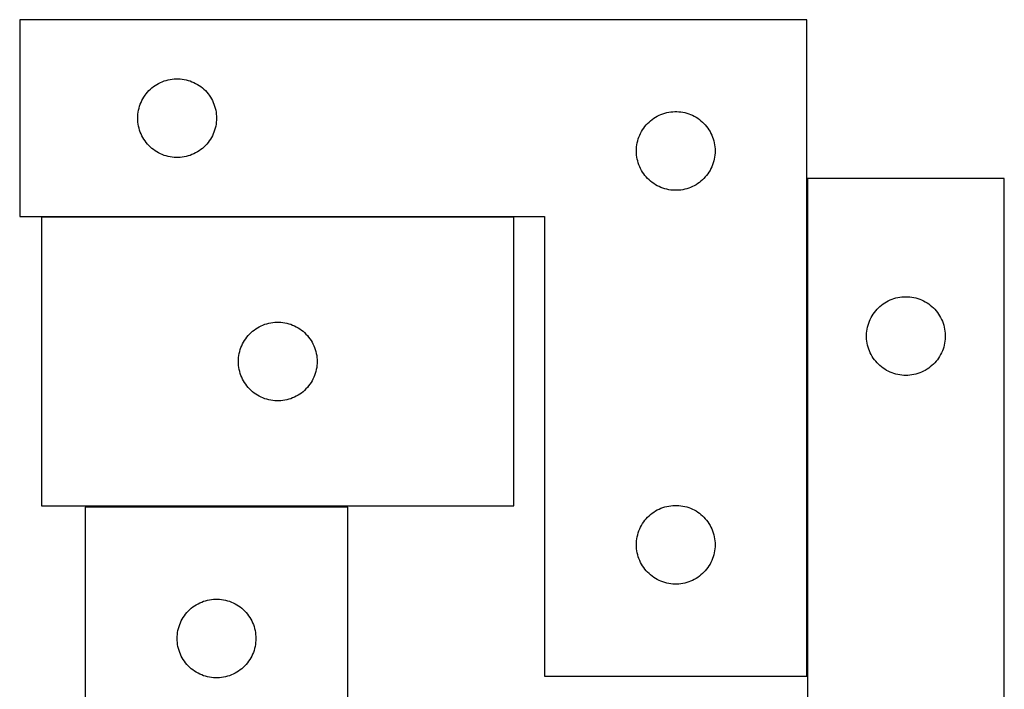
# Model space of a CAD drawing. Header units: millimetres. Extents: x 7 to 1493, y 7 to 443.
# Tile 2 of 5: x 7 to 382, y 187 to 442. Entities that reach past the tile are written whole.
import ezdxf

# ---------------------------------------------------------------- set-up
doc = ezdxf.new("R2010")
doc.units = ezdxf.units.MM
doc.layers.add('COMMON', color=5, linetype='CONTINUOUS', true_color=0x0000ff)
doc.layers.add('CUT', color=7, linetype='CONTINUOUS', true_color=0x000000)

msp = doc.modelspace()

# ---------------------------------------------------------------- linework, layer by layer
at = {"layer": 'COMMON'}
for p, q in [((306.747226, 381.737416), (306.747226, 192.248359)), ((194.998229, 367.148359), (14.998229, 367.148359))]:
    msp.add_line(p, q, dxfattribs=at)
at = {"layer": 'CUT'}
for p, q in [((306.647226, 442.248359), (6.647226, 442.248359)), ((6.647226, 442.248359), (6.647226, 367.248359)), ((306.647226, 192.248359), (306.647226, 442.248359)), ((57.038328, 416.266565), (57.644012, 416.745947)), ((57.644012, 416.745947), (58.27357, 417.193514)), ((58.27357, 417.193514), (58.925334, 417.608078)), ((58.925334, 417.608078), (59.597575, 417.988541)), ((59.597575, 417.988541), (60.28851, 418.333893)), ((60.28851, 418.333893), (60.996308, 418.643218)), ((60.996308, 418.643218), (61.71909, 418.915697)), ((61.71909, 418.915697), (62.454941, 419.150607)), ((62.454941, 419.150607), (63.20191, 419.347324)), ((63.20191, 419.347324), (63.958015, 419.505328)), ((63.958015, 419.505328), (64.721251, 419.624199)), ((64.721251, 419.624199), (65.489594, 419.703622)), ((65.489594, 419.703622), (66.261007, 419.743386)), ((66.261007, 419.743386), (67.033445, 419.743386)), ((67.033445, 419.743386), (67.804858, 419.703622)), ((67.804858, 419.703622), (68.573201, 419.624199)), ((68.573201, 419.624199), (69.336437, 419.505328)), ((69.336437, 419.505328), (70.092542, 419.347324)), ((70.092542, 419.347324), (70.839511, 419.150607)), ((70.839511, 419.150607), (71.575362, 418.915697)), ((71.575362, 418.915697), (72.298144, 418.643218)), ((72.298144, 418.643218), (73.005942, 418.333893)), ((73.005942, 418.333893), (73.696877, 417.988541)), ((73.696877, 417.988541), (74.369118, 417.608078)), ((74.369118, 417.608078), (75.020882, 417.193514)), ((75.020882, 417.193514), (75.65044, 416.745947)), ((75.65044, 416.745947), (76.256124, 416.266565)), ((53.592947, 412.13658), (53.990593, 412.798802)), ((53.990593, 412.798802), (54.421801, 413.439675)), ((54.421801, 413.439675), (54.885429, 414.057501)), ((54.885429, 414.057501), (55.380247, 414.65064)), ((55.380247, 414.65064), (55.904943, 415.217521)), ((55.904943, 415.217521), (56.458126, 415.756639)), ((56.458126, 415.756639), (57.038328, 416.266565)), ((76.256124, 416.266565), (76.836326, 415.756639)), ((76.836326, 415.756639), (77.389509, 415.217521)), ((77.389509, 415.217521), (77.914205, 414.65064)), ((77.914205, 414.65064), (78.409023, 414.057501)), ((78.409023, 414.057501), (78.872651, 413.439675)), ((78.872651, 413.439675), (79.303859, 412.798802)), ((79.303859, 412.798802), (79.701505, 412.13658)), ((52.14181, 408.568425), (52.357695, 409.310081)), ((52.357695, 409.310081), (52.611474, 410.03964)), ((52.611474, 410.03964), (52.902472, 410.755167)), ((52.902472, 410.755167), (53.22992, 411.454766)), ((53.22992, 411.454766), (53.592947, 412.13658)), ((79.701505, 412.13658), (80.064532, 411.454766)), ((80.064532, 411.454766), (80.39198, 410.755167)), ((80.39198, 410.755167), (80.682978, 410.03964)), ((80.682978, 410.03964), (80.936757, 409.310081)), ((80.936757, 409.310081), (81.152642, 408.568425)), ((51.647226, 404.748359), (51.667115, 405.52054)), ((51.667115, 405.52054), (51.726728, 406.290674)), ((51.726728, 406.290674), (51.825908, 407.056717)), ((51.825908, 407.056717), (51.964391, 407.81664)), ((51.964391, 407.81664), (52.14181, 408.568425)), ((81.152642, 408.568425), (81.330061, 407.81664)), ((81.330061, 407.81664), (81.468544, 407.056717)), ((81.468544, 407.056717), (81.567724, 406.290674)), ((81.567724, 406.290674), (81.627337, 405.52054)), ((81.627337, 405.52054), (81.647226, 404.748359)), ((248.925334, 405.108078), (249.597575, 405.488541)), ((249.597575, 405.488541), (250.28851, 405.833893)), ((250.28851, 405.833893), (250.996308, 406.143218)), ((250.996308, 406.143218), (251.71909, 406.415697)), ((251.71909, 406.415697), (252.454941, 406.650607)), ((252.454941, 406.650607), (253.20191, 406.847324)), ((253.20191, 406.847324), (253.958015, 407.005328)), ((253.958015, 407.005328), (254.721251, 407.124199)), ((254.721251, 407.124199), (255.489594, 407.203622)), ((255.489594, 407.203622), (256.261007, 407.243386)), ((256.261007, 407.243386), (257.033445, 407.243386)), ((257.033445, 407.243386), (257.804858, 407.203622)), ((257.804858, 407.203622), (258.573201, 407.124199)), ((258.573201, 407.124199), (259.336437, 407.005328)), ((259.336437, 407.005328), (260.092542, 406.847324)), ((260.092542, 406.847324), (260.839511, 406.650607)), ((260.839511, 406.650607), (261.575362, 406.415697)), ((261.575362, 406.415697), (262.298144, 406.143218)), ((262.298144, 406.143218), (263.005942, 405.833893)), ((263.005942, 405.833893), (263.696877, 405.488541)), ((263.696877, 405.488541), (264.369118, 405.108078)), ((51.667115, 403.976177), (51.647226, 404.748359)), ((51.726728, 403.206044), (51.667115, 403.976177)), ((51.825908, 402.44), (51.726728, 403.206044)), ((51.964391, 401.680078), (51.825908, 402.44)), ((52.14181, 400.928292), (51.964391, 401.680078)), ((81.330061, 401.680078), (81.152642, 400.928292)), ((81.468544, 402.44), (81.330061, 401.680078)), ((81.567724, 403.206044), (81.468544, 402.44)), ((81.627337, 403.976177), (81.567724, 403.206044)), ((81.647226, 404.748359), (81.627337, 403.976177)), ((244.421801, 400.939675), (244.885429, 401.557501)), ((244.885429, 401.557501), (245.380247, 402.15064)), ((245.380247, 402.15064), (245.904943, 402.717521)), ((245.904943, 402.717521), (246.458126, 403.256639)), ((246.458126, 403.256639), (247.038328, 403.766565)), ((247.038328, 403.766565), (247.644012, 404.245947)), ((247.644012, 404.245947), (248.27357, 404.693514)), ((248.27357, 404.693514), (248.925334, 405.108078)), ((264.369118, 405.108078), (265.020882, 404.693514)), ((265.020882, 404.693514), (265.65044, 404.245947)), ((265.65044, 404.245947), (266.256124, 403.766565)), ((266.256124, 403.766565), (266.836326, 403.256639)), ((266.836326, 403.256639), (267.389509, 402.717521)), ((267.389509, 402.717521), (267.914205, 402.15064)), ((267.914205, 402.15064), (268.409023, 401.557501)), ((268.409023, 401.557501), (268.872651, 400.939675)), ((52.357695, 400.186636), (52.14181, 400.928292)), ((52.611474, 399.457077), (52.357695, 400.186636)), ((52.902472, 398.74155), (52.611474, 399.457077)), ((53.22992, 398.041952), (52.902472, 398.74155)), ((53.592947, 397.360138), (53.22992, 398.041952)), ((80.064532, 398.041952), (79.701505, 397.360138)), ((80.39198, 398.74155), (80.064532, 398.041952)), ((80.682978, 399.457077), (80.39198, 398.74155)), ((80.936757, 400.186636), (80.682978, 399.457077)), ((81.152642, 400.928292), (80.936757, 400.186636)), ((242.611474, 397.53964), (242.902472, 398.255167)), ((242.902472, 398.255167), (243.22992, 398.954766)), ((243.22992, 398.954766), (243.592947, 399.63658)), ((243.592947, 399.63658), (243.990593, 400.298802)), ((243.990593, 400.298802), (244.421801, 400.939675)), ((268.872651, 400.939675), (269.303859, 400.298802)), ((269.303859, 400.298802), (269.701505, 399.63658)), ((269.701505, 399.63658), (270.064532, 398.954766)), ((270.064532, 398.954766), (270.39198, 398.255167)), ((270.39198, 398.255167), (270.682978, 397.53964)), ((53.990593, 396.697916), (53.592947, 397.360138)), ((54.421801, 396.057042), (53.990593, 396.697916)), ((54.885429, 395.439216), (54.421801, 396.057042)), ((55.380247, 394.846077), (54.885429, 395.439216)), ((55.904943, 394.279196), (55.380247, 394.846077)), ((56.458126, 393.740078), (55.904943, 394.279196)), ((77.389509, 394.279196), (76.836326, 393.740078)), ((77.914205, 394.846077), (77.389509, 394.279196)), ((78.409023, 395.439216), (77.914205, 394.846077)), ((78.872651, 396.057042), (78.409023, 395.439216)), ((79.303859, 396.697916), (78.872651, 396.057042)), ((79.701505, 397.360138), (79.303859, 396.697916)), ((241.726728, 393.790674), (241.825908, 394.556717)), ((241.825908, 394.556717), (241.964391, 395.31664)), ((241.964391, 395.31664), (242.14181, 396.068425)), ((242.14181, 396.068425), (242.357695, 396.810081)), ((242.357695, 396.810081), (242.611474, 397.53964)), ((270.682978, 397.53964), (270.936757, 396.810081)), ((270.936757, 396.810081), (271.152642, 396.068425)), ((271.152642, 396.068425), (271.330061, 395.31664)), ((271.330061, 395.31664), (271.468544, 394.556717)), ((271.468544, 394.556717), (271.567724, 393.790674)), ((57.038328, 393.230152), (56.458126, 393.740078)), ((57.644012, 392.75077), (57.038328, 393.230152)), ((58.27357, 392.303203), (57.644012, 392.75077)), ((58.925334, 391.888639), (58.27357, 392.303203)), ((59.597575, 391.508177), (58.925334, 391.888639)), ((60.28851, 391.162825), (59.597575, 391.508177)), ((60.996308, 390.853499), (60.28851, 391.162825)), ((61.71909, 390.58102), (60.996308, 390.853499)), ((62.454941, 390.346111), (61.71909, 390.58102)), ((63.20191, 390.149393), (62.454941, 390.346111)), ((70.839511, 390.346111), (70.092542, 390.149393)), ((71.575362, 390.58102), (70.839511, 390.346111)), ((72.298144, 390.853499), (71.575362, 390.58102)), ((73.005942, 391.162825), (72.298144, 390.853499)), ((73.696877, 391.508177), (73.005942, 391.162825)), ((74.369118, 391.888639), (73.696877, 391.508177)), ((75.020882, 392.303203), (74.369118, 391.888639)), ((75.65044, 392.75077), (75.020882, 392.303203)), ((76.256124, 393.230152), (75.65044, 392.75077)), ((76.836326, 393.740078), (76.256124, 393.230152)), ((241.647226, 392.248359), (241.667115, 393.02054)), ((241.667115, 391.476177), (241.647226, 392.248359)), ((241.667115, 393.02054), (241.726728, 393.790674)), ((241.726728, 390.706044), (241.667115, 391.476177)), ((241.825908, 389.94), (241.726728, 390.706044)), ((271.567724, 390.706044), (271.468544, 389.94)), ((271.567724, 393.790674), (271.627337, 393.02054)), ((271.627337, 391.476177), (271.567724, 390.706044)), ((271.627337, 393.02054), (271.647226, 392.248359)), ((271.647226, 392.248359), (271.627337, 391.476177)), ((63.958015, 389.991389), (63.20191, 390.149393)), ((64.721251, 389.872519), (63.958015, 389.991389)), ((65.489594, 389.793096), (64.721251, 389.872519)), ((66.261007, 389.753332), (65.489594, 389.793096)), ((67.033445, 389.753332), (66.261007, 389.753332)), ((67.804858, 389.793096), (67.033445, 389.753332)), ((68.573201, 389.872519), (67.804858, 389.793096)), ((69.336437, 389.991389), (68.573201, 389.872519)), ((70.092542, 390.149393), (69.336437, 389.991389)), ((241.964391, 389.180078), (241.825908, 389.94)), ((242.14181, 388.428292), (241.964391, 389.180078)), ((242.357695, 387.686636), (242.14181, 388.428292)), ((242.611474, 386.957077), (242.357695, 387.686636)), ((242.902472, 386.24155), (242.611474, 386.957077)), ((270.682978, 386.957077), (270.39198, 386.24155)), ((270.936757, 387.686636), (270.682978, 386.957077)), ((271.152642, 388.428292), (270.936757, 387.686636)), ((271.330061, 389.180078), (271.152642, 388.428292)), ((271.468544, 389.94), (271.330061, 389.180078)), ((243.22992, 385.541952), (242.902472, 386.24155)), ((243.592947, 384.860138), (243.22992, 385.541952)), ((243.990593, 384.197916), (243.592947, 384.860138)), ((244.421801, 383.557042), (243.990593, 384.197916)), ((244.885429, 382.939216), (244.421801, 383.557042)), ((245.380247, 382.346077), (244.885429, 382.939216)), ((268.409023, 382.939216), (267.914205, 382.346077)), ((268.872651, 383.557042), (268.409023, 382.939216)), ((269.303859, 384.197916), (268.872651, 383.557042)), ((269.701505, 384.860138), (269.303859, 384.197916)), ((270.064532, 385.541952), (269.701505, 384.860138)), ((270.39198, 386.24155), (270.064532, 385.541952)), ((245.904943, 381.779196), (245.380247, 382.346077)), ((246.458126, 381.240078), (245.904943, 381.779196)), ((247.038328, 380.730152), (246.458126, 381.240078)), ((247.644012, 380.25077), (247.038328, 380.730152)), ((248.27357, 379.803203), (247.644012, 380.25077)), ((248.925334, 379.388639), (248.27357, 379.803203)), ((249.597575, 379.008177), (248.925334, 379.388639)), ((250.28851, 378.662825), (249.597575, 379.008177)), ((263.696877, 379.008177), (263.005942, 378.662825)), ((264.369118, 379.388639), (263.696877, 379.008177)), ((265.020882, 379.803203), (264.369118, 379.388639)), ((265.65044, 380.25077), (265.020882, 379.803203)), ((266.256124, 380.730152), (265.65044, 380.25077)), ((266.836326, 381.240078), (266.256124, 380.730152)), ((267.389509, 381.779196), (266.836326, 381.240078)), ((267.914205, 382.346077), (267.389509, 381.779196)), ((381.847227, 381.737416), (306.847227, 381.737416)), ((306.847227, 381.737416), (306.847227, 181.737416)), ((381.847227, 81.737416), (381.847227, 381.737416)), ((250.996308, 378.353499), (250.28851, 378.662825)), ((251.71909, 378.08102), (250.996308, 378.353499)), ((252.454941, 377.846111), (251.71909, 378.08102)), ((253.20191, 377.649393), (252.454941, 377.846111)), ((253.958015, 377.491389), (253.20191, 377.649393)), ((254.721251, 377.372519), (253.958015, 377.491389)), ((255.489594, 377.293096), (254.721251, 377.372519)), ((256.261007, 377.253332), (255.489594, 377.293096)), ((257.033445, 377.253332), (256.261007, 377.253332)), ((257.804858, 377.293096), (257.033445, 377.253332)), ((258.573201, 377.372519), (257.804858, 377.293096)), ((259.336437, 377.491389), (258.573201, 377.372519)), ((260.092542, 377.649393), (259.336437, 377.491389)), ((260.839511, 377.846111), (260.092542, 377.649393)), ((261.575362, 378.08102), (260.839511, 377.846111)), ((262.298144, 378.353499), (261.575362, 378.08102)), ((263.005942, 378.662825), (262.298144, 378.353499)), ((6.647226, 367.248359), (206.647226, 367.248359)), ((194.998229, 367.048358), (14.998229, 367.048358)), ((14.998229, 367.048358), (14.998229, 257.048358)), ((194.998229, 257.048358), (194.998229, 367.048358)), ((206.647226, 367.248359), (206.647226, 192.248359)), ((335.038085, 333.499213), (335.655911, 333.962841)), ((335.655911, 333.962841), (336.296784, 334.39405)), ((336.296784, 334.39405), (336.959006, 334.791695)), ((336.959006, 334.791695), (337.64082, 335.154723)), ((337.64082, 335.154723), (338.340418, 335.48217)), ((338.340418, 335.48217), (339.055946, 335.773169)), ((339.055946, 335.773169), (339.785505, 336.026947)), ((339.785505, 336.026947), (340.52716, 336.242832)), ((340.52716, 336.242832), (341.278946, 336.420252)), ((341.278946, 336.420252), (342.038868, 336.558735)), ((342.038868, 336.558735), (342.804912, 336.657914)), ((342.804912, 336.657914), (343.575046, 336.717528)), ((343.575046, 336.717528), (344.347227, 336.737416)), ((344.347227, 336.737416), (345.119408, 336.717528)), ((345.119408, 336.717528), (345.889542, 336.657914)), ((345.889542, 336.657914), (346.655586, 336.558735)), ((346.655586, 336.558735), (347.415508, 336.420252)), ((347.415508, 336.420252), (348.167294, 336.242832)), ((348.167294, 336.242832), (348.90895, 336.026947)), ((348.90895, 336.026947), (349.638508, 335.773169)), ((349.638508, 335.773169), (350.354036, 335.48217)), ((350.354036, 335.48217), (351.053634, 335.154723)), ((351.053634, 335.154723), (351.735448, 334.791695)), ((351.735448, 334.791695), (352.39767, 334.39405)), ((352.39767, 334.39405), (353.038543, 333.962841)), ((353.038543, 333.962841), (353.656369, 333.499213)), ((331.902072, 330.111072), (332.349638, 330.74063)), ((332.349638, 330.74063), (332.82902, 331.346314)), ((332.82902, 331.346314), (333.338947, 331.926516)), ((333.338947, 331.926516), (333.878065, 332.479699)), ((333.878065, 332.479699), (334.444945, 333.004395)), ((334.444945, 333.004395), (335.038085, 333.499213)), ((353.656369, 333.499213), (354.249509, 333.004395)), ((354.249509, 333.004395), (354.816389, 332.479699)), ((354.816389, 332.479699), (355.355508, 331.926516)), ((355.355508, 331.926516), (355.865434, 331.346314)), ((355.865434, 331.346314), (356.344816, 330.74063)), ((356.344816, 330.74063), (356.792382, 330.111072)), ((100.070093, 326.215696), (100.805944, 326.450606)), ((100.805944, 326.450606), (101.552913, 326.647323)), ((101.552913, 326.647323), (102.309017, 326.805327)), ((102.309017, 326.805327), (103.072253, 326.924198)), ((103.072253, 326.924198), (103.840597, 327.003621)), ((103.840597, 327.003621), (104.61201, 327.043385)), ((104.61201, 327.043385), (105.384447, 327.043385)), ((105.384447, 327.043385), (106.155861, 327.003621)), ((106.155861, 327.003621), (106.924204, 326.924198)), ((106.924204, 326.924198), (107.68744, 326.805327)), ((107.68744, 326.805327), (108.443545, 326.647323)), ((108.443545, 326.647323), (109.190513, 326.450606)), ((109.190513, 326.450606), (109.926364, 326.215696)), ((329.944979, 325.929701), (330.179889, 326.665552)), ((330.179889, 326.665552), (330.452367, 327.388335)), ((330.452367, 327.388335), (330.761693, 328.096132)), ((330.761693, 328.096132), (331.107045, 328.787067)), ((331.107045, 328.787067), (331.487508, 329.459308)), ((331.487508, 329.459308), (331.902072, 330.111072)), ((356.792382, 330.111072), (357.206946, 329.459308)), ((357.206946, 329.459308), (357.587409, 328.787067)), ((357.587409, 328.787067), (357.932761, 328.096132)), ((357.932761, 328.096132), (358.242087, 327.388335)), ((358.242087, 327.388335), (358.514565, 326.665552)), ((358.514565, 326.665552), (358.749475, 325.929701)), ((94.255946, 322.51752), (94.809129, 323.056638)), ((94.809129, 323.056638), (95.389331, 323.566564)), ((95.389331, 323.566564), (95.995014, 324.045946)), ((95.995014, 324.045946), (96.624573, 324.493513)), ((96.624573, 324.493513), (97.276337, 324.908077)), ((97.276337, 324.908077), (97.948578, 325.28854)), ((97.948578, 325.28854), (98.639513, 325.633892)), ((98.639513, 325.633892), (99.34731, 325.943217)), ((99.34731, 325.943217), (100.070093, 326.215696)), ((109.926364, 326.215696), (110.649147, 325.943217)), ((110.649147, 325.943217), (111.356945, 325.633892)), ((111.356945, 325.633892), (112.04788, 325.28854)), ((112.04788, 325.28854), (112.720121, 324.908077)), ((112.720121, 324.908077), (113.371884, 324.493513)), ((113.371884, 324.493513), (114.001443, 324.045946)), ((114.001443, 324.045946), (114.607126, 323.566564)), ((114.607126, 323.566564), (115.187329, 323.056638)), ((115.187329, 323.056638), (115.740511, 322.51752)), ((329.3522, 322.123635), (329.391964, 322.895048)), ((329.391964, 322.895048), (329.471387, 323.663392)), ((329.471387, 323.663392), (329.590258, 324.426628)), ((329.590258, 324.426628), (329.748261, 325.182732)), ((329.748261, 325.182732), (329.944979, 325.929701)), ((358.749475, 325.929701), (358.946193, 325.182732)), ((358.946193, 325.182732), (359.104196, 324.426628)), ((359.104196, 324.426628), (359.223067, 323.663392)), ((359.223067, 323.663392), (359.30249, 322.895048)), ((359.30249, 322.895048), (359.342254, 322.123635)), ((91.580922, 318.754765), (91.94395, 319.436579)), ((91.94395, 319.436579), (92.341595, 320.098801)), ((92.341595, 320.098801), (92.772804, 320.739674)), ((92.772804, 320.739674), (93.236432, 321.3575)), ((93.236432, 321.3575), (93.73125, 321.950639)), ((93.73125, 321.950639), (94.255946, 322.51752)), ((115.740511, 322.51752), (116.265208, 321.950639)), ((116.265208, 321.950639), (116.760026, 321.3575)), ((116.760026, 321.3575), (117.223654, 320.739674)), ((117.223654, 320.739674), (117.654862, 320.098801)), ((117.654862, 320.098801), (118.052507, 319.436579)), ((118.052507, 319.436579), (118.415535, 318.754765)), ((329.3522, 321.351198), (329.3522, 322.123635)), ((329.391964, 320.579784), (329.3522, 321.351198)), ((329.471387, 319.811441), (329.391964, 320.579784)), ((329.590258, 319.048205), (329.471387, 319.811441)), ((329.748261, 318.2921), (329.590258, 319.048205)), ((359.104196, 319.048205), (358.946193, 318.2921)), ((359.223067, 319.811441), (359.104196, 319.048205)), ((359.30249, 320.579784), (359.223067, 319.811441)), ((359.342254, 321.351198), (359.30249, 320.579784)), ((359.342254, 322.123635), (359.342254, 321.351198)), ((90.315393, 315.116639), (90.492813, 315.868424)), ((90.492813, 315.868424), (90.708698, 316.61008)), ((90.708698, 316.61008), (90.962476, 317.339639)), ((90.962476, 317.339639), (91.253475, 318.055166)), ((91.253475, 318.055166), (91.580922, 318.754765)), ((118.415535, 318.754765), (118.742982, 318.055166)), ((118.742982, 318.055166), (119.033981, 317.339639)), ((119.033981, 317.339639), (119.287759, 316.61008)), ((119.287759, 316.61008), (119.503645, 315.868424)), ((119.503645, 315.868424), (119.681064, 315.116639)), ((329.944979, 317.545132), (329.748261, 318.2921)), ((330.179889, 316.809281), (329.944979, 317.545132)), ((330.452367, 316.086498), (330.179889, 316.809281)), ((330.761693, 315.3787), (330.452367, 316.086498)), ((331.107045, 314.687765), (330.761693, 315.3787)), ((357.932761, 315.3787), (357.587409, 314.687765)), ((358.242087, 316.086498), (357.932761, 315.3787)), ((358.514565, 316.809281), (358.242087, 316.086498)), ((358.749475, 317.545132), (358.514565, 316.809281)), ((358.946193, 318.2921), (358.749475, 317.545132)), ((89.998229, 312.048358), (90.018117, 312.820539)), ((90.018117, 311.276176), (89.998229, 312.048358)), ((90.018117, 312.820539), (90.077731, 313.590673)), ((90.077731, 313.590673), (90.17691, 314.356716)), ((90.17691, 314.356716), (90.315393, 315.116639)), ((119.681064, 315.116639), (119.819547, 314.356716)), ((119.819547, 314.356716), (119.918727, 313.590673)), ((119.918727, 313.590673), (119.97834, 312.820539)), ((119.97834, 312.820539), (119.998229, 312.048358)), ((119.998229, 312.048358), (119.97834, 311.276176)), ((331.487508, 314.015524), (331.107045, 314.687765)), ((331.902072, 313.36376), (331.487508, 314.015524)), ((332.349638, 312.734202), (331.902072, 313.36376)), ((332.82902, 312.128519), (332.349638, 312.734202)), ((333.338947, 311.548316), (332.82902, 312.128519)), ((333.878065, 310.995133), (333.338947, 311.548316)), ((355.355508, 311.548316), (354.816389, 310.995133)), ((355.865434, 312.128519), (355.355508, 311.548316)), ((356.344816, 312.734202), (355.865434, 312.128519)), ((356.792382, 313.36376), (356.344816, 312.734202)), ((357.206946, 314.015524), (356.792382, 313.36376)), ((357.587409, 314.687765), (357.206946, 314.015524)), ((90.077731, 310.506043), (90.018117, 311.276176)), ((90.17691, 309.739999), (90.077731, 310.506043)), ((90.315393, 308.980077), (90.17691, 309.739999)), ((90.492813, 308.228291), (90.315393, 308.980077)), ((90.708698, 307.486635), (90.492813, 308.228291)), ((119.503645, 308.228291), (119.287759, 307.486635)), ((119.681064, 308.980077), (119.503645, 308.228291)), ((119.819547, 309.739999), (119.681064, 308.980077)), ((119.918727, 310.506043), (119.819547, 309.739999)), ((119.97834, 311.276176), (119.918727, 310.506043)), ((334.444945, 310.470437), (333.878065, 310.995133)), ((335.038085, 309.975619), (334.444945, 310.470437)), ((335.655911, 309.511991), (335.038085, 309.975619)), ((336.296784, 309.080783), (335.655911, 309.511991)), ((336.959006, 308.683138), (336.296784, 309.080783)), ((337.64082, 308.32011), (336.959006, 308.683138)), ((338.340418, 307.992663), (337.64082, 308.32011)), ((339.055946, 307.701664), (338.340418, 307.992663)), ((339.785505, 307.447886), (339.055946, 307.701664)), ((349.638508, 307.701664), (348.90895, 307.447886)), ((350.354036, 307.992663), (349.638508, 307.701664)), ((351.053634, 308.32011), (350.354036, 307.992663)), ((351.735448, 308.683138), (351.053634, 308.32011)), ((352.39767, 309.080783), (351.735448, 308.683138)), ((353.038543, 309.511991), (352.39767, 309.080783)), ((353.656369, 309.975619), (353.038543, 309.511991)), ((354.249509, 310.470437), (353.656369, 309.975619)), ((354.816389, 310.995133), (354.249509, 310.470437)), ((90.962476, 306.757076), (90.708698, 307.486635)), ((91.253475, 306.041549), (90.962476, 306.757076)), ((91.580922, 305.341951), (91.253475, 306.041549)), ((91.94395, 304.660137), (91.580922, 305.341951)), ((92.341595, 303.997915), (91.94395, 304.660137)), ((92.772804, 303.357041), (92.341595, 303.997915)), ((117.654862, 303.997915), (117.223654, 303.357041)), ((118.052507, 304.660137), (117.654862, 303.997915)), ((118.415535, 305.341951), (118.052507, 304.660137)), ((118.742982, 306.041549), (118.415535, 305.341951)), ((119.033981, 306.757076), (118.742982, 306.041549)), ((119.287759, 307.486635), (119.033981, 306.757076)), ((340.52716, 307.232), (339.785505, 307.447886)), ((341.278946, 307.054581), (340.52716, 307.232)), ((342.038868, 306.916098), (341.278946, 307.054581)), ((342.804912, 306.816918), (342.038868, 306.916098)), ((343.575046, 306.757305), (342.804912, 306.816918)), ((344.347227, 306.737416), (343.575046, 306.757305)), ((345.119408, 306.757305), (344.347227, 306.737416)), ((345.889542, 306.816918), (345.119408, 306.757305)), ((346.655586, 306.916098), (345.889542, 306.816918)), ((347.415508, 307.054581), (346.655586, 306.916098)), ((348.167294, 307.232), (347.415508, 307.054581)), ((348.90895, 307.447886), (348.167294, 307.232)), ((93.236432, 302.739215), (92.772804, 303.357041)), ((93.73125, 302.146076), (93.236432, 302.739215)), ((94.255946, 301.579195), (93.73125, 302.146076)), ((94.809129, 301.040077), (94.255946, 301.579195)), ((95.389331, 300.530151), (94.809129, 301.040077)), ((95.995014, 300.050769), (95.389331, 300.530151)), ((114.607126, 300.530151), (114.001443, 300.050769)), ((115.187329, 301.040077), (114.607126, 300.530151)), ((115.740511, 301.579195), (115.187329, 301.040077)), ((116.265208, 302.146076), (115.740511, 301.579195)), ((116.760026, 302.739215), (116.265208, 302.146076)), ((117.223654, 303.357041), (116.760026, 302.739215)), ((96.624573, 299.603202), (95.995014, 300.050769)), ((97.276337, 299.188638), (96.624573, 299.603202)), ((97.948578, 298.808176), (97.276337, 299.188638)), ((98.639513, 298.462824), (97.948578, 298.808176)), ((99.34731, 298.153498), (98.639513, 298.462824)), ((100.070093, 297.881019), (99.34731, 298.153498)), ((100.805944, 297.64611), (100.070093, 297.881019)), ((101.552913, 297.449392), (100.805944, 297.64611)), ((102.309017, 297.291388), (101.552913, 297.449392)), ((103.072253, 297.172518), (102.309017, 297.291388)), ((103.840597, 297.093095), (103.072253, 297.172518)), ((104.61201, 297.053331), (103.840597, 297.093095)), ((105.384447, 297.053331), (104.61201, 297.053331)), ((106.155861, 297.093095), (105.384447, 297.053331)), ((106.924204, 297.172518), (106.155861, 297.093095)), ((107.68744, 297.291388), (106.924204, 297.172518)), ((108.443545, 297.449392), (107.68744, 297.291388)), ((109.190513, 297.64611), (108.443545, 297.449392)), ((109.926364, 297.881019), (109.190513, 297.64611)), ((110.649147, 298.153498), (109.926364, 297.881019)), ((111.356945, 298.462824), (110.649147, 298.153498)), ((112.04788, 298.808176), (111.356945, 298.462824)), ((112.720121, 299.188638), (112.04788, 298.808176)), ((113.371884, 299.603202), (112.720121, 299.188638)), ((114.001443, 300.050769), (113.371884, 299.603202)), ((14.998229, 257.048358), (194.998229, 257.048358)), ((131.647226, 256.537415), (31.647226, 256.537415)), ((31.647226, 256.537415), (31.647226, 6.537415)), ((131.647226, 81.537415), (131.647226, 256.537415)), ((248.925334, 255.108078), (249.597575, 255.488541)), ((249.597575, 255.488541), (250.28851, 255.833893)), ((250.28851, 255.833893), (250.996308, 256.143218)), ((250.996308, 256.143218), (251.71909, 256.415697)), ((251.71909, 256.415697), (252.454941, 256.650607)), ((252.454941, 256.650607), (253.20191, 256.847324)), ((253.20191, 256.847324), (253.958015, 257.005328)), ((253.958015, 257.005328), (254.721251, 257.124199)), ((254.721251, 257.124199), (255.489594, 257.203622)), ((255.489594, 257.203622), (256.261007, 257.243386)), ((256.261007, 257.243386), (257.033445, 257.243386)), ((257.033445, 257.243386), (257.804858, 257.203622)), ((257.804858, 257.203622), (258.573201, 257.124199)), ((258.573201, 257.124199), (259.336437, 257.005328)), ((259.336437, 257.005328), (260.092542, 256.847324)), ((260.092542, 256.847324), (260.839511, 256.650607)), ((260.839511, 256.650607), (261.575362, 256.415697)), ((261.575362, 256.415697), (262.298144, 256.143218)), ((262.298144, 256.143218), (263.005942, 255.833893)), ((263.005942, 255.833893), (263.696877, 255.488541)), ((263.696877, 255.488541), (264.369118, 255.108078)), ((244.421801, 250.939675), (244.885429, 251.557501)), ((244.885429, 251.557501), (245.380247, 252.15064)), ((245.380247, 252.15064), (245.904943, 252.717521)), ((245.904943, 252.717521), (246.458126, 253.256639)), ((246.458126, 253.256639), (247.038328, 253.766565)), ((247.038328, 253.766565), (247.644012, 254.245947)), ((247.644012, 254.245947), (248.27357, 254.693514)), ((248.27357, 254.693514), (248.925334, 255.108078)), ((264.369118, 255.108078), (265.020882, 254.693514)), ((265.020882, 254.693514), (265.65044, 254.245947)), ((265.65044, 254.245947), (266.256124, 253.766565)), ((266.256124, 253.766565), (266.836326, 253.256639)), ((266.836326, 253.256639), (267.389509, 252.717521)), ((267.389509, 252.717521), (267.914205, 252.15064)), ((267.914205, 252.15064), (268.409023, 251.557501)), ((268.409023, 251.557501), (268.872651, 250.939675)), ((242.611474, 247.53964), (242.902472, 248.255167)), ((242.902472, 248.255167), (243.22992, 248.954766)), ((243.22992, 248.954766), (243.592947, 249.63658)), ((243.592947, 249.63658), (243.990593, 250.298802)), ((243.990593, 250.298802), (244.421801, 250.939675)), ((268.872651, 250.939675), (269.303859, 250.298802)), ((269.303859, 250.298802), (269.701505, 249.63658)), ((269.701505, 249.63658), (270.064532, 248.954766)), ((270.064532, 248.954766), (270.39198, 248.255167)), ((270.39198, 248.255167), (270.682978, 247.53964)), ((241.726728, 243.790674), (241.825908, 244.556717)), ((241.825908, 244.556717), (241.964391, 245.31664)), ((241.964391, 245.31664), (242.14181, 246.068425)), ((242.14181, 246.068425), (242.357695, 246.810081)), ((242.357695, 246.810081), (242.611474, 247.53964)), ((270.682978, 247.53964), (270.936757, 246.810081)), ((270.936757, 246.810081), (271.152642, 246.068425)), ((271.152642, 246.068425), (271.330061, 245.31664)), ((271.330061, 245.31664), (271.468544, 244.556717)), ((271.468544, 244.556717), (271.567724, 243.790674)), ((241.647226, 242.248359), (241.667115, 243.02054)), ((241.667115, 241.476177), (241.647226, 242.248359)), ((241.667115, 243.02054), (241.726728, 243.790674)), ((241.726728, 240.706044), (241.667115, 241.476177)), ((241.825908, 239.94), (241.726728, 240.706044)), ((271.567724, 240.706044), (271.468544, 239.94)), ((271.567724, 243.790674), (271.627337, 243.02054)), ((271.627337, 241.476177), (271.567724, 240.706044)), ((271.627337, 243.02054), (271.647226, 242.248359)), ((271.647226, 242.248359), (271.627337, 241.476177)), ((241.964391, 239.180078), (241.825908, 239.94)), ((242.14181, 238.428292), (241.964391, 239.180078)), ((242.357695, 237.686636), (242.14181, 238.428292)), ((242.611474, 236.957077), (242.357695, 237.686636)), ((242.902472, 236.24155), (242.611474, 236.957077)), ((270.682978, 236.957077), (270.39198, 236.24155)), ((270.936757, 237.686636), (270.682978, 236.957077)), ((271.152642, 238.428292), (270.936757, 237.686636)), ((271.330061, 239.180078), (271.152642, 238.428292)), ((271.468544, 239.94), (271.330061, 239.180078)), ((243.22992, 235.541952), (242.902472, 236.24155)), ((243.592947, 234.860138), (243.22992, 235.541952)), ((243.990593, 234.197916), (243.592947, 234.860138)), ((244.421801, 233.557042), (243.990593, 234.197916)), ((244.885429, 232.939216), (244.421801, 233.557042)), ((245.380247, 232.346077), (244.885429, 232.939216)), ((268.409023, 232.939216), (267.914205, 232.346077)), ((268.872651, 233.557042), (268.409023, 232.939216)), ((269.303859, 234.197916), (268.872651, 233.557042)), ((269.701505, 234.860138), (269.303859, 234.197916)), ((270.064532, 235.541952), (269.701505, 234.860138)), ((270.39198, 236.24155), (270.064532, 235.541952)), ((245.904943, 231.779196), (245.380247, 232.346077)), ((246.458126, 231.240078), (245.904943, 231.779196)), ((247.038328, 230.730152), (246.458126, 231.240078)), ((247.644012, 230.25077), (247.038328, 230.730152)), ((248.27357, 229.803203), (247.644012, 230.25077)), ((248.925334, 229.388639), (248.27357, 229.803203)), ((249.597575, 229.008177), (248.925334, 229.388639)), ((250.28851, 228.662825), (249.597575, 229.008177)), ((263.696877, 229.008177), (263.005942, 228.662825)), ((264.369118, 229.388639), (263.696877, 229.008177)), ((265.020882, 229.803203), (264.369118, 229.388639)), ((265.65044, 230.25077), (265.020882, 229.803203)), ((266.256124, 230.730152), (265.65044, 230.25077)), ((266.836326, 231.240078), (266.256124, 230.730152)), ((267.389509, 231.779196), (266.836326, 231.240078)), ((267.914205, 232.346077), (267.389509, 231.779196)), ((250.996308, 228.353499), (250.28851, 228.662825)), ((251.71909, 228.08102), (250.996308, 228.353499)), ((252.454941, 227.846111), (251.71909, 228.08102)), ((253.20191, 227.649393), (252.454941, 227.846111)), ((253.958015, 227.491389), (253.20191, 227.649393)), ((254.721251, 227.372519), (253.958015, 227.491389)), ((255.489594, 227.293096), (254.721251, 227.372519)), ((256.261007, 227.253332), (255.489594, 227.293096)), ((257.033445, 227.253332), (256.261007, 227.253332)), ((257.804858, 227.293096), (257.033445, 227.253332)), ((258.573201, 227.372519), (257.804858, 227.293096)), ((259.336437, 227.491389), (258.573201, 227.372519)), ((260.092542, 227.649393), (259.336437, 227.491389)), ((260.839511, 227.846111), (260.092542, 227.649393)), ((261.575362, 228.08102), (260.839511, 227.846111)), ((262.298144, 228.353499), (261.575362, 228.08102)), ((263.005942, 228.662825), (262.298144, 228.353499)), ((78.958015, 221.294385), (79.721251, 221.413255)), ((79.721251, 221.413255), (80.489594, 221.492678)), ((80.489594, 221.492678), (81.261007, 221.532442)), ((81.261007, 221.532442), (82.033445, 221.532442)), ((82.033445, 221.532442), (82.804858, 221.492678)), ((82.804858, 221.492678), (83.573201, 221.413255)), ((83.573201, 221.413255), (84.336437, 221.294385)), ((71.458126, 217.545696), (72.038328, 218.055622)), ((72.038328, 218.055622), (72.644012, 218.535004)), ((72.644012, 218.535004), (73.27357, 218.98257)), ((73.27357, 218.98257), (73.925334, 219.397135)), ((73.925334, 219.397135), (74.597575, 219.777597)), ((74.597575, 219.777597), (75.28851, 220.122949)), ((75.28851, 220.122949), (75.996308, 220.432275)), ((75.996308, 220.432275), (76.71909, 220.704754)), ((76.71909, 220.704754), (77.454941, 220.939663)), ((77.454941, 220.939663), (78.20191, 221.136381)), ((78.20191, 221.136381), (78.958015, 221.294385)), ((84.336437, 221.294385), (85.092542, 221.136381)), ((85.092542, 221.136381), (85.839511, 220.939663)), ((85.839511, 220.939663), (86.575362, 220.704754)), ((86.575362, 220.704754), (87.298144, 220.432275)), ((87.298144, 220.432275), (88.005942, 220.122949)), ((88.005942, 220.122949), (88.696877, 219.777597)), ((88.696877, 219.777597), (89.369118, 219.397135)), ((89.369118, 219.397135), (90.020882, 218.98257)), ((90.020882, 218.98257), (90.65044, 218.535004)), ((90.65044, 218.535004), (91.256124, 218.055622)), ((91.256124, 218.055622), (91.836326, 217.545696)), ((68.22992, 213.243822), (68.592947, 213.925636)), ((68.592947, 213.925636), (68.990593, 214.587858)), ((68.990593, 214.587858), (69.421801, 215.228732)), ((69.421801, 215.228732), (69.885429, 215.846557)), ((69.885429, 215.846557), (70.380247, 216.439697)), ((70.380247, 216.439697), (70.904943, 217.006578)), ((70.904943, 217.006578), (71.458126, 217.545696)), ((91.836326, 217.545696), (92.389509, 217.006578)), ((92.389509, 217.006578), (92.914205, 216.439697)), ((92.914205, 216.439697), (93.409023, 215.846557)), ((93.409023, 215.846557), (93.872651, 215.228732)), ((93.872651, 215.228732), (94.303859, 214.587858)), ((94.303859, 214.587858), (94.701505, 213.925636)), ((94.701505, 213.925636), (95.064532, 213.243822)), ((66.964391, 209.605696), (67.14181, 210.357482)), ((67.14181, 210.357482), (67.357695, 211.099138)), ((67.357695, 211.099138), (67.611474, 211.828697)), ((67.611474, 211.828697), (67.902472, 212.544224)), ((67.902472, 212.544224), (68.22992, 213.243822)), ((95.064532, 213.243822), (95.39198, 212.544224)), ((95.39198, 212.544224), (95.682978, 211.828697)), ((95.682978, 211.828697), (95.936757, 211.099138)), ((95.936757, 211.099138), (96.152642, 210.357482)), ((96.152642, 210.357482), (96.330061, 209.605696)), ((66.647226, 206.537415), (66.667115, 207.309597)), ((66.667115, 205.765234), (66.647226, 206.537415)), ((66.667115, 207.309597), (66.726728, 208.07973)), ((66.726728, 208.07973), (66.825908, 208.845774)), ((66.825908, 208.845774), (66.964391, 209.605696)), ((96.330061, 209.605696), (96.468544, 208.845774)), ((96.468544, 208.845774), (96.567724, 208.07973)), ((96.567724, 208.07973), (96.627337, 207.309597)), ((96.627337, 207.309597), (96.647226, 206.537415)), ((96.647226, 206.537415), (96.627337, 205.765234)), ((66.726728, 204.9951), (66.667115, 205.765234)), ((66.825908, 204.229057), (66.726728, 204.9951)), ((66.964391, 203.469134), (66.825908, 204.229057)), ((67.14181, 202.717348), (66.964391, 203.469134)), ((67.357695, 201.975693), (67.14181, 202.717348)), ((96.152642, 202.717348), (95.936757, 201.975693)), ((96.330061, 203.469134), (96.152642, 202.717348)), ((96.468544, 204.229057), (96.330061, 203.469134)), ((96.567724, 204.9951), (96.468544, 204.229057)), ((96.627337, 205.765234), (96.567724, 204.9951)), ((67.611474, 201.246134), (67.357695, 201.975693)), ((67.902472, 200.530607), (67.611474, 201.246134)), ((68.22992, 199.831008), (67.902472, 200.530607)), ((68.592947, 199.149194), (68.22992, 199.831008)), ((68.990593, 198.486972), (68.592947, 199.149194)), ((94.701505, 199.149194), (94.303859, 198.486972)), ((95.064532, 199.831008), (94.701505, 199.149194)), ((95.39198, 200.530607), (95.064532, 199.831008)), ((95.682978, 201.246134), (95.39198, 200.530607)), ((95.936757, 201.975693), (95.682978, 201.246134)), ((69.421801, 197.846099), (68.990593, 198.486972)), ((69.885429, 197.228273), (69.421801, 197.846099)), ((70.380247, 196.635133), (69.885429, 197.228273)), ((70.904943, 196.068253), (70.380247, 196.635133)), ((71.458126, 195.529135), (70.904943, 196.068253)), ((72.038328, 195.019209), (71.458126, 195.529135)), ((91.836326, 195.529135), (91.256124, 195.019209)), ((92.389509, 196.068253), (91.836326, 195.529135)), ((92.914205, 196.635133), (92.389509, 196.068253)), ((93.409023, 197.228273), (92.914205, 196.635133)), ((93.872651, 197.846099), (93.409023, 197.228273)), ((94.303859, 198.486972), (93.872651, 197.846099)), ((72.644012, 194.539827), (72.038328, 195.019209)), ((73.27357, 194.09226), (72.644012, 194.539827)), ((73.925334, 193.677696), (73.27357, 194.09226)), ((74.597575, 193.297233), (73.925334, 193.677696)), ((75.28851, 192.951881), (74.597575, 193.297233)), ((75.996308, 192.642556), (75.28851, 192.951881)), ((76.71909, 192.370077), (75.996308, 192.642556)), ((77.454941, 192.135167), (76.71909, 192.370077)), ((78.20191, 191.93845), (77.454941, 192.135167)), ((78.958015, 191.780446), (78.20191, 191.93845)), ((79.721251, 191.661575), (78.958015, 191.780446)), ((80.489594, 191.582152), (79.721251, 191.661575)), ((81.261007, 191.542388), (80.489594, 191.582152)), ((82.033445, 191.542388), (81.261007, 191.542388)), ((82.804858, 191.582152), (82.033445, 191.542388)), ((83.573201, 191.661575), (82.804858, 191.582152)), ((84.336437, 191.780446), (83.573201, 191.661575)), ((85.092542, 191.93845), (84.336437, 191.780446)), ((85.839511, 192.135167), (85.092542, 191.93845)), ((86.575362, 192.370077), (85.839511, 192.135167)), ((87.298144, 192.642556), (86.575362, 192.370077)), ((88.005942, 192.951881), (87.298144, 192.642556)), ((88.696877, 193.297233), (88.005942, 192.951881)), ((89.369118, 193.677696), (88.696877, 193.297233)), ((90.020882, 194.09226), (89.369118, 193.677696)), ((90.65044, 194.539827), (90.020882, 194.09226)), ((91.256124, 195.019209), (90.65044, 194.539827)), ((206.647226, 192.248359), (306.647226, 192.248359))]:
    msp.add_line(p, q, dxfattribs=at)

doc.saveas('drawing.dxf')
